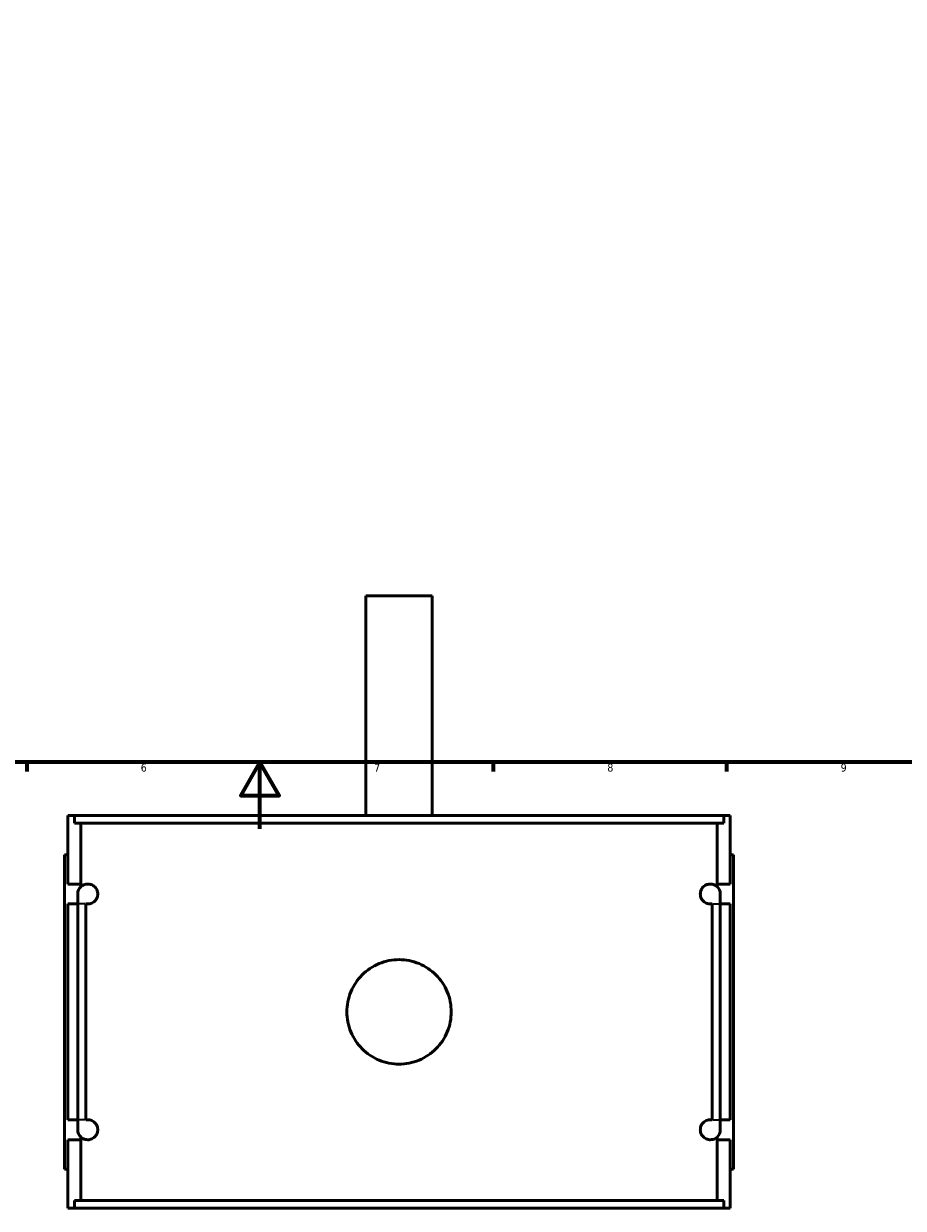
# Model space of a CAD drawing. Header units: millimetres. Extents: x -252 to 972, y -114 to 1174.
# Tile 4 of 8: x 350 to 614, y -114 to 242. Entities that reach past the tile are written whole.
import ezdxf

# ---------------------------------------------------------------- set-up
doc = ezdxf.new("R2010")
doc.units = ezdxf.units.MM
for name, color, linetype, lineweight in [('Border (ANSI)', 7, 'Continuous', 70), ('Visible (ANSI)', 7, 'Continuous', 50), ('Visible Narrow (ANSI)', 7, 'Continuous', 35)]:
    doc.layers.add(name, color=color, linetype=linetype, lineweight=lineweight)
doc.styles.add('Note Text (ANSI)', font='tahoma.ttf')

# ---------------------------------------------------------------- blocks, each defined once
blk = doc.blocks.new('Borders Default Border')
at = {"layer": 'Border (ANSI)'}
for p, q in [((350.42, 20), (350.42, 17.2)), ((490.58, 20), (490.58, 17.2)), ((560.67, 20), (560.67, 17.2))]:
    blk.add_line(p, q, dxfattribs=at)
at = {"layer": 'Border (ANSI)', "flags": 128}
for points in [[(20, 20), (20, 574), (821, 574), (821, 20), (20, 20)], [(420.5, 0), (420.5, 20), (414.73, 10), (426.27, 10), (420.5, 20)]]:
    blk.add_lwpolyline(points, dxfattribs=at)
at = {"layer": 'Border (ANSI)', "color": 5, "true_color": 0x0000ff, "char_height": 2.4, "attachment_point": 7, "style": 'Note Text (ANSI)'}
for s, insert in [('6', (384.69, 17.15)), ('7', (454.8, 17.2)), ('8', (524.84, 17.15)), ('9', (594.92, 17.15))]:
    blk.add_mtext(s, dxfattribs=dict(at, insert=insert))

msp = doc.modelspace()

# ---------------------------------------------------------------- linework, layer by layer
at = {"layer": 'Visible (ANSI)'}
for p, q in [((472.27, 70.03), (452.27, 70.03)), ((452.27, 4.03), (452.27, 70.03)), ((472.27, 4.03), (472.27, 70.03)), ((362.77, 4.03), (364.75, 4.03)), ((362.77, -16.57), (362.77, 4.03)), ((559.8, 4.03), (364.75, 4.03)), ((364.75, 1.67), (364.75, 4.03)), ((559.8, 4.03), (561.77, 4.03)), ((559.8, 4.03), (559.8, 1.67)), ((561.77, -16.57), (561.77, 4.03)), ((364.75, 1.67), (559.8, 1.67)), ((366.74, -16.57), (366.74, 1.67)), ((557.8, -16.57), (557.8, 1.67)), ((362.77, -7.77), (361.77, -7.77)), ((361.77, -102.17), (361.77, -7.77)), ((561.77, -7.77), (562.77, -7.77)), ((562.77, -102.17), (562.77, -7.77)), ((362.77, -16.57), (366.74, -16.57)), ((366.74, -17.36), (366.74, -16.57)), ((557.8, -17.36), (557.8, -16.57)), ((557.8, -16.57), (561.77, -16.57)), ((365.77, -19.57), (365.77, -22.57)), ((558.77, -22.57), (558.77, -19.57)), ((362.77, -87.37), (362.77, -22.57)), ((365.77, -22.57), (362.77, -22.57)), ((365.77, -87.37), (365.77, -22.57)), ((368.18, -22.57), (368.18, -87.37)), ((556.36, -87.37), (556.36, -22.57)), ((561.77, -22.57), (558.77, -22.57)), ((558.77, -22.57), (558.77, -87.37)), ((561.77, -87.37), (561.77, -22.57)), ((362.77, -87.37), (365.77, -87.37)), ((365.77, -87.37), (365.77, -90.37)), ((558.77, -87.37), (561.77, -87.37)), ((558.77, -90.37), (558.77, -87.37)), ((362.77, -113.97), (362.77, -93.37)), ((366.74, -93.37), (362.77, -93.37)), ((366.74, -93.37), (366.74, -92.58)), ((366.74, -111.61), (366.74, -93.37)), ((557.8, -93.37), (557.8, -92.58)), ((557.8, -111.61), (557.8, -93.37)), ((561.77, -93.37), (557.8, -93.37)), ((561.77, -113.97), (561.77, -93.37)), ((361.77, -102.17), (362.77, -102.17)), ((562.77, -102.17), (561.77, -102.17)), ((364.75, -111.61), (559.8, -111.61)), ((364.75, -113.97), (364.75, -111.61)), ((559.8, -111.61), (559.8, -113.97)), ((364.75, -113.97), (362.77, -113.97)), ((559.8, -113.97), (364.75, -113.97)), ((561.77, -113.97), (559.8, -113.97))]:
    msp.add_line(p, q, dxfattribs=at)
for centre, start, end in [((368.77, -19.57), 132.5537, 180), ((555.77, -19.57), 0, 47.4463), ((368.77, -90.37), 180, 227.4463), ((555.77, -90.37), 312.5537, 0)]:
    msp.add_arc(centre, 3, start, end, dxfattribs=at)
for points, knots in [([(366.74, -17.36), (366.99, -17.13), (367.29, -16.94), (367.98, -16.65), (368.38, -16.57), (369.08, -16.57), (369.43, -16.62), (370.16, -16.88), (370.54, -17.1), (371.14, -17.69), (371.43, -18.07), (371.66, -18.74), (371.7, -18.89), (371.76, -19.22), (371.77, -19.4), (371.77, -19.7), (371.76, -19.84), (371.73, -20.1), (371.7, -20.23), (371.58, -20.7), (371.41, -21.02), (371.07, -21.53), (370.86, -21.75), (370.42, -22.09), (370.2, -22.22), (369.55, -22.51), (369.13, -22.57), (368.58, -22.57), (368.38, -22.55), (368.18, -22.51)], [0.579149, 0.579149, 0.579149, 0.579149, 0.944569, 0.944569, 1.355999, 1.355999, 1.673488, 1.673488, 1.990978, 1.990978, 2.212136, 2.212136, 2.263704, 2.263704, 2.315272, 2.315272, 2.354171, 2.354171, 2.393071, 2.393071, 2.529649, 2.529649, 2.717211, 2.717211, 2.904773, 2.904773, 3.279897, 3.279897, 3.486671, 3.486671, 3.486671, 3.486671]), ([(556.36, -22.51), (556.17, -22.55), (555.97, -22.57), (555.41, -22.57), (555, -22.51), (554.34, -22.22), (554.12, -22.09), (553.69, -21.75), (553.48, -21.53), (553.13, -21.02), (552.97, -20.7), (552.84, -20.23), (552.82, -20.1), (552.78, -19.84), (552.77, -19.7), (552.77, -19.4), (552.79, -19.22), (552.85, -18.89), (552.89, -18.74), (553.12, -18.07), (553.41, -17.69), (554, -17.1), (554.39, -16.88), (555.12, -16.62), (555.47, -16.57), (556.17, -16.57), (556.57, -16.65), (557.26, -16.94), (557.55, -17.13), (557.8, -17.36)], [1.15278, 1.15278, 1.15278, 1.15278, 1.359554, 1.359554, 1.734678, 1.734678, 1.92224, 1.92224, 2.109803, 2.109803, 2.246381, 2.246381, 2.28528, 2.28528, 2.324179, 2.324179, 2.375747, 2.375747, 2.427315, 2.427315, 2.648473, 2.648473, 2.965963, 2.965963, 3.283452, 3.283452, 3.694882, 3.694882, 4.060302, 4.060302, 4.060302, 4.060302]), ([(477.95, -54.97), (477.95, -55.96), (477.86, -56.98), (477.46, -59), (477.16, -60.01), (476.36, -61.94), (475.86, -62.87), (474.71, -64.58), (474.06, -65.36), (472.67, -66.75), (471.88, -67.41), (470.17, -68.56), (469.24, -69.06), (467.31, -69.86), (466.31, -70.16), (464.28, -70.56), (463.26, -70.65), (461.29, -70.65), (460.27, -70.56), (458.24, -70.16), (457.23, -69.86), (455.3, -69.06), (454.38, -68.56), (452.67, -67.41), (451.88, -66.75), (450.49, -65.36), (449.84, -64.58), (448.69, -62.87), (448.19, -61.94), (447.39, -60.01), (447.09, -59), (446.69, -56.98), (446.59, -55.96), (446.59, -53.98), (446.69, -52.97), (447.09, -50.94), (447.39, -49.93), (448.19, -48), (448.69, -47.08), (449.84, -45.36), (450.49, -44.58), (451.88, -43.19), (452.67, -42.54), (454.38, -41.39), (455.3, -40.89), (457.23, -40.09), (458.24, -39.78), (460.27, -39.39), (461.29, -39.29), (463.26, -39.29), (464.28, -39.39), (466.31, -39.78), (467.31, -40.09), (469.24, -40.89), (470.17, -41.39), (471.88, -42.54), (472.67, -43.19), (474.06, -44.58), (474.71, -45.36), (475.86, -47.08), (476.36, -48), (477.16, -49.93), (477.46, -50.94), (477.86, -52.97), (477.95, -53.98), (477.95, -54.97)], [0, 0, 0, 0, 0.295877, 0.295877, 0.591755, 0.591755, 0.887632, 0.887632, 1.183509, 1.183509, 1.47938, 1.47938, 1.77525, 1.77525, 2.071121, 2.071121, 2.366991, 2.366991, 2.662862, 2.662862, 2.958733, 2.958733, 3.254603, 3.254603, 3.550474, 3.550474, 3.846351, 3.846351, 4.142228, 4.142228, 4.438106, 4.438106, 4.733983, 4.733983, 5.02986, 5.02986, 5.325738, 5.325738, 5.621615, 5.621615, 5.917492, 5.917492, 6.213363, 6.213363, 6.509233, 6.509233, 6.805104, 6.805104, 7.100974, 7.100974, 7.396845, 7.396845, 7.692716, 7.692716, 7.988586, 7.988586, 8.284457, 8.284457, 8.580334, 8.580334, 8.876211, 8.876211, 9.172089, 9.172089, 9.467966, 9.467966, 9.467966, 9.467966]), ([(368.18, -87.43), (368.38, -87.39), (368.58, -87.37), (369.13, -87.37), (369.55, -87.43), (370.2, -87.72), (370.42, -87.85), (370.86, -88.19), (371.07, -88.41), (371.41, -88.92), (371.58, -89.24), (371.7, -89.72), (371.73, -89.84), (371.76, -90.1), (371.77, -90.24), (371.77, -90.5), (371.76, -90.64), (371.73, -90.9), (371.7, -91.03), (371.58, -91.5), (371.41, -91.82), (371.07, -92.33), (370.86, -92.55), (370.42, -92.89), (370.2, -93.02), (369.55, -93.31), (369.13, -93.37), (368.27, -93.37), (367.76, -93.24), (367.11, -92.88), (366.92, -92.74), (366.74, -92.58)], [1.15278, 1.15278, 1.15278, 1.15278, 1.359554, 1.359554, 1.734678, 1.734678, 1.92224, 1.92224, 2.109803, 2.109803, 2.246381, 2.246381, 2.28528, 2.28528, 2.324179, 2.324179, 2.363078, 2.363078, 2.401977, 2.401977, 2.538555, 2.538555, 2.726117, 2.726117, 2.91368, 2.91368, 3.288804, 3.288804, 3.819435, 3.819435, 4.063896, 4.063896, 4.063896, 4.063896]), ([(557.8, -92.58), (557.63, -92.74), (557.43, -92.88), (556.79, -93.24), (556.28, -93.37), (555.41, -93.37), (555, -93.31), (554.34, -93.02), (554.12, -92.89), (553.69, -92.55), (553.48, -92.33), (553.13, -91.82), (552.97, -91.5), (552.84, -91.03), (552.82, -90.9), (552.78, -90.64), (552.77, -90.5), (552.77, -90.24), (552.78, -90.1), (552.82, -89.84), (552.84, -89.72), (552.97, -89.24), (553.13, -88.92), (553.48, -88.41), (553.69, -88.19), (554.12, -87.85), (554.34, -87.72), (555, -87.43), (555.41, -87.37), (555.97, -87.37), (556.17, -87.39), (556.36, -87.43)], [0.584462, 0.584462, 0.584462, 0.584462, 0.828923, 0.828923, 1.359554, 1.359554, 1.734678, 1.734678, 1.92224, 1.92224, 2.109803, 2.109803, 2.246381, 2.246381, 2.28528, 2.28528, 2.324179, 2.324179, 2.363078, 2.363078, 2.401977, 2.401977, 2.538555, 2.538555, 2.726117, 2.726117, 2.91368, 2.91368, 3.288804, 3.288804, 3.495577, 3.495577, 3.495577, 3.495577])]:
    msp.add_open_spline(points, degree=3, knots=knots, dxfattribs=at)
for points in [[(368.18, -22.51), (368.18, -22.53), (368.18, -22.55), (368.18, -22.57)], [(556.36, -22.57), (556.36, -22.55), (556.36, -22.53), (556.36, -22.51)], [(368.18, -87.37), (368.18, -87.39), (368.18, -87.41), (368.18, -87.43)], [(556.36, -87.43), (556.36, -87.41), (556.36, -87.39), (556.36, -87.37)]]:
    msp.add_open_spline(points, degree=3, dxfattribs=at)
at = {"layer": 'Visible Narrow (ANSI)'}
for p, q in [((367.98, -22.57), (365.78, -22.57)), ((556.56, -22.57), (558.77, -22.57)), ((367.98, -87.37), (365.78, -87.37)), ((556.56, -87.37), (558.77, -87.37))]:
    msp.add_line(p, q, dxfattribs=at)

# ---------------------------------------------------------------- block references
msp.add_blockref('Borders Default Border', (0, 0))

doc.saveas('drawing.dxf')
